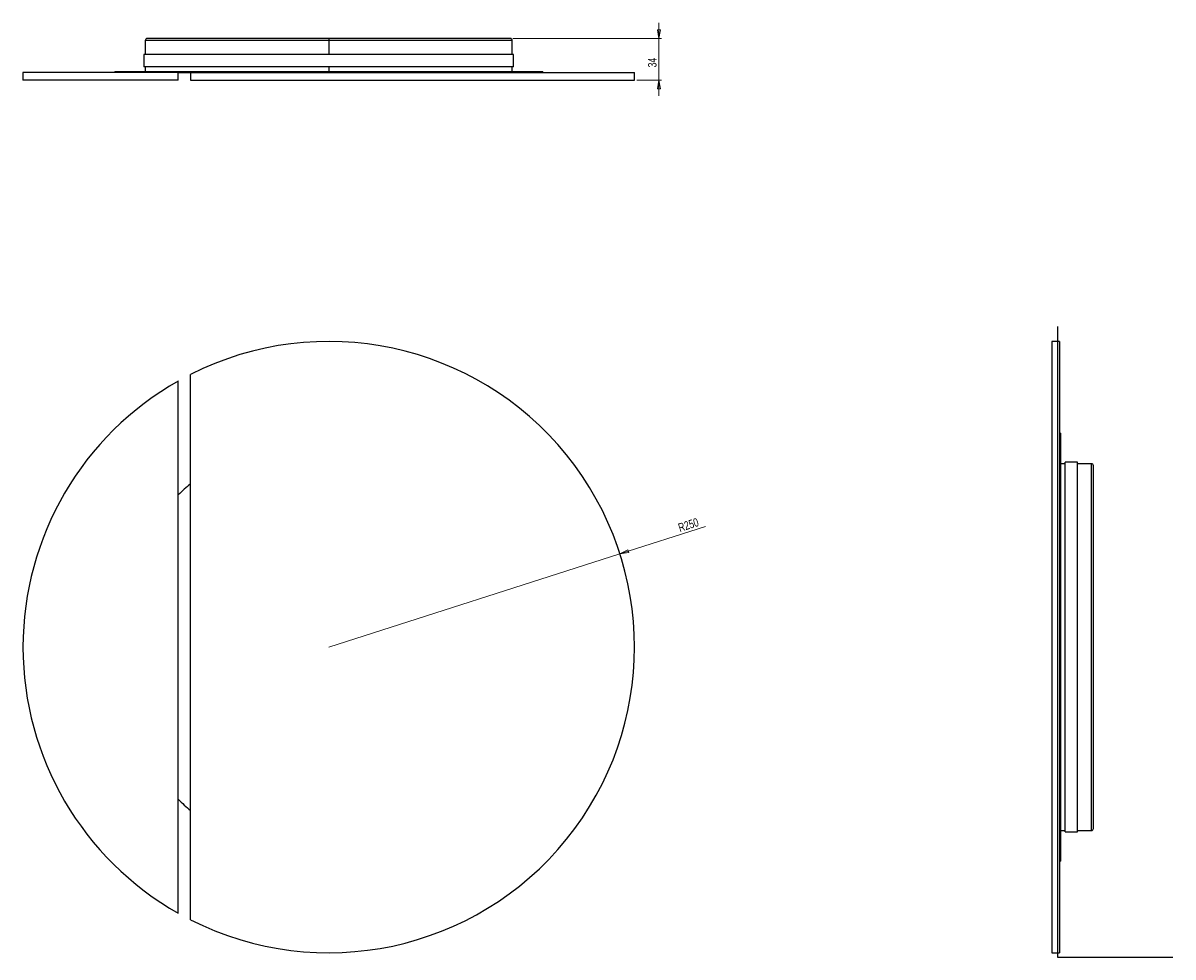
# Model space of a CAD drawing. Header units: millimetres. Extents: x 528 to 998, y 367 to 749.
import ezdxf

# ---------------------------------------------------------------- set-up
doc = ezdxf.new("R2010")
doc.units = ezdxf.units.MM
doc.styles.add('SLDTEXTSTYLE0', font='TXT', dxfattribs={"width": 0.75})
doc.dimstyles.new('SLDDIMSTYLE0', dxfattribs={"dimtxt": 3.5, "dimasz": 3.556, "dimexe": 0, "dimexo": 0.0625, "dimgap": 0.875, "dimtad": 1, "dimdec": 0, "dimlfac": 2, "dimrnd": 1e-09, "dimzin": 12, "dimdsep": 46, "dimtxsty": 'SLDTEXTSTYLE0', "dimblk1": 'CLOSED', "dimblk2": 'CLOSED', "dimsah": 1, "dimcen": 0, "dimadec": 0, "dimazin": 3, "dimtfac": 1, "dimtdec": 0, "dimtofl": 0, "dimtmove": 0, "dimatfit": 3, "dimldrblk": 'CLOSED', "dimfxl": 0, "dimfrac": 2, "dimtolj": 1, "dimtzin": 12, "dimarcsym": 0})
doc.dimstyles.new('SLDDIMSTYLE1', dxfattribs={"dimtxt": 3.5, "dimasz": 3.556, "dimexe": 0, "dimexo": 0.0625, "dimgap": 0.875, "dimtad": 1, "dimdec": 0, "dimlfac": 2, "dimrnd": 1e-09, "dimzin": 12, "dimdsep": 46, "dimtxsty": 'SLDTEXTSTYLE0', "dimblk1": 'CLOSED', "dimblk2": 'CLOSED', "dimsah": 1, "dimcen": 0.09, "dimadec": 0, "dimazin": 3, "dimtfac": 1, "dimtdec": 0, "dimtmove": 0, "dimatfit": 0, "dimldrblk": 'CLOSED', "dimfxl": 0, "dimfrac": 2, "dimtolj": 1, "dimtzin": 12, "dimarcsym": 0})

# ---------------------------------------------------------------- blocks, each defined once
blk = doc.blocks.new('_Closed')
at = {"color": 0, "linetype": 'ByBlock', "lineweight": -2}
for p, q in [((-1, 0.166667), (0, 0)), ((-1, 0.166667), (-1, -0.166667)), ((0, 0), (-1, -0.166667)), ((0, 0), (-1, 0))]:
    blk.add_line(p, q, dxfattribs=at)
blk = doc.blocks.new('_D')
at = {"color": 7, "linetype": 'Continuous', "lineweight": 0}
for q in [(807.06, 542.85), (653.1, 493.54)]:
    blk.add_line((772.15, 531.67), q, dxfattribs=at)
at = {"color": 7, "linetype": 'Continuous', "lineweight": 18, "xscale": 3.556, "yscale": 3.556, "rotation": 197.7602284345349}
blk.add_blockref('_Closed', (772.15, 531.67, 23.17), dxfattribs=at)
at = {"color": 7, "linetype": 'Continuous', "lineweight": 18, "insert": (795.59, 543.92), "char_height": 3.5, "attachment_point": 1, "rotation": 17.7602, "style": 'SLDTEXTSTYLE0'}
blk.add_mtext('R250', dxfattribs=at)
blk = doc.blocks.new('_D_1')
at = {"color": 7, "linetype": 'Continuous', "lineweight": 0}
for p, q in [((788.1, 742.43), (788.1, 748.78)), ((728.3, 742.43), (789.1, 742.43)), ((788.1, 742.43), (788.1, 725.38)), ((779.1, 725.38), (789.1, 725.38)), ((788.1, 725.38), (788.1, 719.03))]:
    blk.add_line(p, q, dxfattribs=at)
at = {"color": 7, "linetype": 'Continuous', "lineweight": 18, "xscale": 3.556, "yscale": 3.556}
for p, rotation in [((788.1, 742.43, -236.22), 270.0000000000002), ((788.1, 725.38, -236.22), 90.00000000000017)]:
    blk.add_blockref('_Closed', p, dxfattribs=dict(at, rotation=rotation))
at = {"color": 7, "linetype": 'Continuous', "lineweight": 18, "insert": (783.59, 730.63), "char_height": 3.5, "attachment_point": 1, "rotation": 90, "style": 'SLDTEXTSTYLE0'}
blk.add_mtext('34', dxfattribs=at)

msp = doc.modelspace()

# ---------------------------------------------------------------- linework, layer by layer
at = {"color": 7, "linetype": 'Continuous', "lineweight": 25}
for p, q in [((578.1, 741.63), (578.1, 735.88)), ((653.1, 742.43), (578.9, 742.43)), ((727.3, 742.43), (653.1, 742.43)), ((653.1, 742.43), (653.1, 741.63)), ((728.1, 735.88), (728.1, 741.63)), ((577.54, 735.88), (577.54, 730.88)), ((728.67, 735.88), (577.54, 735.88)), ((728.67, 730.88), (728.67, 735.88)), ((565.6, 728.93), (565.6, 728.53)), ((565.6, 728.93), (653.1, 728.93)), ((728.67, 730.88), (577.54, 730.88)), ((578.1, 730.88), (578.1, 728.93)), ((653.1, 728.93), (740.6, 728.93)), ((728.1, 728.93), (728.1, 730.88)), ((740.6, 728.53), (740.6, 728.93)), ((528.1, 728.53), (528.1, 725.38)), ((591.6, 728.53), (528.1, 728.53)), ((591.6, 725.38), (528.1, 725.38)), ((591.6, 728.53), (596.6, 728.53)), ((591.6, 725.38), (591.6, 728.53)), ((596.6, 728.53), (596.6, 725.38)), ((596.6, 728.53), (778.1, 728.53)), ((596.6, 725.38), (778.1, 725.38)), ((778.1, 725.38), (778.1, 728.53)), ((951.79, 618.54), (948.64, 618.54)), ((948.64, 618.54), (948.64, 368.54)), ((951.79, 618.54), (951.79, 368.54)), ((591.6, 384.72), (591.6, 602.37)), ((596.6, 382.04), (596.6, 605.04)), ((952.19, 581.04), (951.79, 581.04)), ((952.19, 581.04), (952.19, 406.04)), ((959.14, 569.11), (954.14, 569.11)), ((954.14, 417.97), (954.14, 569.11)), ((959.14, 417.97), (959.14, 569.11)), ((954.14, 568.54), (952.19, 568.54)), ((964.89, 568.54), (959.14, 568.54)), ((965.69, 419.34), (965.69, 567.74)), ((952.19, 418.54), (954.14, 418.54)), ((959.14, 418.54), (964.89, 418.54)), ((954.14, 417.97), (959.14, 417.97)), ((951.79, 406.04), (952.19, 406.04)), ((948.64, 368.54), (951.79, 368.54))]:
    msp.add_line(p, q, dxfattribs=at)
at = {"color": 8, "linetype": 'Continuous', "lineweight": 25}
for p, q in [((653.1, 741.63), (578.1, 741.63)), ((728.1, 741.63), (653.1, 741.63)), ((653.1, 741.63), (653.1, 735.88)), ((653.1, 730.88), (653.1, 728.93)), ((964.89, 418.54), (964.89, 568.54))]:
    msp.add_line(p, q, dxfattribs=at)
at = {"color": 7, "linetype": 'Continuous'}
for p, q in [((951, 624.68), (951, 366.81)), ((951, 366.81), (998.23, 366.81))]:
    msp.add_line(p, q, dxfattribs=at)
at = {"color": 7, "linetype": 'Continuous', "lineweight": 25}
for centre, radius, start, end in [((578.9, 741.63), 0.8, 90, 180), ((727.3, 741.63), 0.8, 0, 90), ((653.1, 493.54), 125, 243.1279, 116.8721), ((653.1, 493.54), 125, 119.4721, 240.5279), ((964.89, 567.74), 0.8, 0, 90), ((653.1, 493.54), 87.5, 130.2193, 134.6567), ((653.1, 493.54), 87.5, 225.3433, 229.7807), ((964.89, 419.34), 0.8, 270, 0)]:
    msp.add_arc(centre, radius, start, end, dxfattribs=at)

# ---------------------------------------------------------------- dimensions: what is measured, and where the dimension line sits
at = {"color": 7, "linetype": 'Continuous', "lineweight": 18}
dim = msp.add_linear_dim(base=(788.1, 725.38), p1=(727.3, 742.43), p2=(778.1, 725.38), angle=90, dimstyle='SLDDIMSTYLE1', dxfattribs=at)
dim.commit()
dim.dimension.update_dxf_attribs({"geometry": '_D_1', "text_midpoint": (788.1, 733.21), "dimtype": 160})
dim = msp.add_radius_dim(center=(653.1, 493.54), mpoint=(772.15, 531.67), dimstyle='SLDDIMSTYLE0', dxfattribs=at)
dim.commit()
dim.dimension.update_dxf_attribs({"geometry": '_D', "text_midpoint": (802.04, 541.25), "dimtype": 164})

doc.saveas('drawing.dxf')
